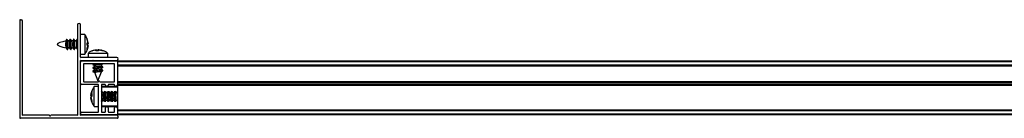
# Model space of a CAD drawing. Header units: millimetres. Extents: x 3645.245 to 3646.045, y 3225.665 to 3225.705.
# Tile 1 of 2: x 3645.245 to 3645.645, y 3225.665 to 3225.705. Entities that reach past the tile are written whole.
import ezdxf

# ---------------------------------------------------------------- set-up
doc = ezdxf.new("R2010")
doc.units = ezdxf.units.MM
doc.layers.add('SANINDUSA', color=3, linetype='Continuous')

msp = doc.modelspace()

# ---------------------------------------------------------------- linework, layer by layer
at = {"layer": 'SANINDUSA'}
for p, q in [((3645.245321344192, 3225.704953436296), (3645.245321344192, 3225.665553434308)), ((3645.24562134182, 3225.705253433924), (3645.245921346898, 3225.705253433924)), ((3645.246521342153, 3225.666553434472), (3645.246521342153, 3225.704653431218)), ((3645.268821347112, 3225.703153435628), (3645.268821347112, 3225.666553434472)), ((3645.270021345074, 3225.690053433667), (3645.270021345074, 3225.703153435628)), ((3645.264324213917, 3225.697266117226), (3645.264066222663, 3225.696652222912)), ((3645.26444103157, 3225.697252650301), (3645.264128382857, 3225.696624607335)), ((3645.264937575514, 3225.696713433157), (3645.264650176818, 3225.697255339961)), ((3645.2655726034, 3225.696713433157), (3645.264907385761, 3225.696713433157)), ((3645.265724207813, 3225.697266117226), (3645.265468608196, 3225.69665790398)), ((3645.265841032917, 3225.697252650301), (3645.265544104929, 3225.696656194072)), ((3645.266337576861, 3225.696713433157), (3645.266050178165, 3225.697255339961)), ((3645.266972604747, 3225.696713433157), (3645.266307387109, 3225.696713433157)), ((3645.267124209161, 3225.697266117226), (3645.266868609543, 3225.69665790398)), ((3645.267241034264, 3225.697252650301), (3645.266944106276, 3225.696656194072)), ((3645.267737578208, 3225.696713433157), (3645.267450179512, 3225.697255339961)), ((3645.268372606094, 3225.696713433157), (3645.267707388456, 3225.696713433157)), ((3645.268524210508, 3225.697266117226), (3645.26826861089, 3225.69665790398)), ((3645.268641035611, 3225.697252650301), (3645.268344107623, 3225.696656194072)), ((3645.271744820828, 3225.699253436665), (3645.270021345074, 3225.699253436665)), ((3645.271744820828, 3225.699253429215), (3645.271744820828, 3225.691253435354)), ((3645.272742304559, 3225.69741753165), (3645.272742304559, 3225.697342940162)), ((3645.273075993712, 3225.695835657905), (3645.272742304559, 3225.69741753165)), ((3645.273024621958, 3225.696313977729), (3645.272791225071, 3225.697185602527)), ((3645.273075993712, 3225.695994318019), (3645.272998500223, 3225.696306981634)), ((3645.264159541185, 3225.693879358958), (3645.264492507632, 3225.693251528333)), ((3645.264701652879, 3225.693254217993), (3645.264970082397, 3225.693793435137)), ((3645.264818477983, 3225.693240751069), (3645.265050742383, 3225.693793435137)), ((3645.264921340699, 3225.693800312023), (3645.264941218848, 3225.693810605)), ((3645.264941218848, 3225.693793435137), (3645.265605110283, 3225.693793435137)), ((3645.265572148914, 3225.693855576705), (3645.265892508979, 3225.693251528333)), ((3645.266101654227, 3225.693254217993), (3645.266370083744, 3225.693793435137)), ((3645.26621847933, 3225.693240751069), (3645.26645074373, 3225.693793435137)), ((3645.266321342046, 3225.693800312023), (3645.266341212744, 3225.693810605)), ((3645.266341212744, 3225.693793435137), (3645.26700511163, 3225.693793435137)), ((3645.266972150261, 3225.693855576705), (3645.267292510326, 3225.693251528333)), ((3645.267501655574, 3225.693254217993), (3645.267770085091, 3225.693793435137)), ((3645.267618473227, 3225.693240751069), (3645.267850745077, 3225.693793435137)), ((3645.267721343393, 3225.693800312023), (3645.267741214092, 3225.693810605)), ((3645.267741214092, 3225.693793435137), (3645.268405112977, 3225.693793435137)), ((3645.268372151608, 3225.693855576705), (3645.268692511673, 3225.693251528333)), ((3645.272742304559, 3225.69589981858), (3645.273075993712, 3225.695835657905)), ((3645.272742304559, 3225.694936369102), (3645.272742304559, 3225.69589981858)), ((3645.273075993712, 3225.695835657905), (3645.272742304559, 3225.69577245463)), ((3645.273075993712, 3225.69575198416), (3645.272742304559, 3225.695570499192)), ((3645.272742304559, 3225.695697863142), (3645.273075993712, 3225.69575198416)), ((3645.272742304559, 3225.693651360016), (3645.273075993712, 3225.69505690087)), ((3645.273075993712, 3225.694754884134), (3645.272742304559, 3225.694936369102)), ((3645.272742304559, 3225.693163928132), (3645.273075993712, 3225.694754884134)), ((3645.273075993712, 3225.694671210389), (3645.272742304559, 3225.693089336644)), ((3645.272742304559, 3225.693309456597), (3645.272742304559, 3225.693651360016)), ((3645.272742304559, 3225.693113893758), (3645.272742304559, 3225.693163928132)), ((3645.273075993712, 3225.69505690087), (3645.272882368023, 3225.695550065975)), ((3645.272953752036, 3225.695964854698), (3645.273075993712, 3225.69544997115)), ((3645.276446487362, 3225.693008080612), (3645.274887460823, 3225.692674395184)), ((3645.275832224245, 3225.692920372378), (3645.275203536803, 3225.692737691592)), ((3645.276350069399, 3225.693008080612), (3645.275841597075, 3225.692888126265)), ((3645.27623895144, 3225.692674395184), (3645.276446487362, 3225.693008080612)), ((3645.277191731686, 3225.692674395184), (3645.27623895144, 3225.692674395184)), ((3645.27636317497, 3225.69295223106), (3645.27662739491, 3225.693008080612)), ((3645.276514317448, 3225.692674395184), (3645.276446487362, 3225.693008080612)), ((3645.277330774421, 3225.693008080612), (3645.276599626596, 3225.692674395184)), ((3645.27662739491, 3225.693008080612), (3645.276950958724, 3225.692674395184)), ((3645.27662739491, 3225.693008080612), (3645.276675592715, 3225.692674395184)), ((3645.276811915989, 3225.693008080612), (3645.277224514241, 3225.692819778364)), ((3645.27751528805, 3225.693008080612), (3645.277191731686, 3225.692674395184)), ((3645.278795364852, 3225.692674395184), (3645.277330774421, 3225.693008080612)), ((3645.27909395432, 3225.692674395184), (3645.27751528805, 3225.693008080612)), ((3645.277696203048, 3225.693008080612), (3645.279255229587, 3225.692674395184)), ((3645.277792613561, 3225.693008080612), (3645.278291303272, 3225.692890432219)), ((3645.279255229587, 3225.692674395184), (3645.27909395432, 3225.692674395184)), ((3645.270021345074, 3225.691253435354), (3645.271744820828, 3225.691253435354)), ((3645.270021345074, 3225.666553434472), (3645.270021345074, 3225.688653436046)), ((3645.270021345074, 3225.679503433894), (3645.270021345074, 3225.688003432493)), ((3645.284721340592, 3225.6899534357), (3645.270121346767, 3225.6899534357)), ((3645.270121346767, 3225.688753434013), (3645.284721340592, 3225.688753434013)), ((3645.270621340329, 3225.688603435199), (3645.284721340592, 3225.688603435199)), ((3645.273071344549, 3225.691676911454), (3645.273071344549, 3225.6899534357)), ((3645.273071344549, 3225.691676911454), (3645.28107133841, 3225.691676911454)), ((3645.275051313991, 3225.688646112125), (3645.274997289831, 3225.688603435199)), ((3645.275226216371, 3225.688753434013), (3645.275051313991, 3225.688646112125)), ((3645.275497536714, 3225.688753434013), (3645.275305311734, 3225.688603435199)), ((3645.278581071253, 3225.688603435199), (3645.278773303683, 3225.688753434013)), ((3645.278834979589, 3225.688603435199), (3645.279079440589, 3225.688753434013)), ((3645.281071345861, 3225.6899534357), (3645.281071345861, 3225.691676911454)), ((3645.28502134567, 3225.688603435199), (3645.999021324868, 3225.688603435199)), ((3645.28502134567, 3225.688603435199), (3645.28502134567, 3225.688303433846)), ((3645.28502134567, 3225.688303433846), (3645.999021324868, 3225.688303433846)), ((3645.28502134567, 3225.688303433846), (3645.28502134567, 3225.686903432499)), ((3645.28502134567, 3225.688303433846), (3645.28502134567, 3225.678703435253)), ((3645.283821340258, 3225.687403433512), (3645.271221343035, 3225.687403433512)), ((3645.271221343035, 3225.687403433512), (3645.271221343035, 3225.680203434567)), ((3645.275561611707, 3225.687403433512), (3645.275001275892, 3225.686966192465)), ((3645.275575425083, 3225.68601420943), (3645.275001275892, 3225.685566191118)), ((3645.275575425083, 3225.684614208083), (3645.275001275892, 3225.684166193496)), ((3645.275002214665, 3225.68696048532), (3645.275625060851, 3225.686742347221)), ((3645.275002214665, 3225.685560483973), (3645.275625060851, 3225.685342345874)), ((3645.275002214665, 3225.684160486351), (3645.275719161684, 3225.683909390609)), ((3645.275307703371, 3225.687403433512), (3645.275051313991, 3225.687246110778)), ((3645.275611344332, 3225.686189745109), (3645.275051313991, 3225.685846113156)), ((3645.275611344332, 3225.684789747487), (3645.275051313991, 3225.684446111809)), ((3645.275063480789, 3225.687074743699), (3645.275112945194, 3225.687053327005)), ((3645.275063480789, 3225.685674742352), (3645.275112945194, 3225.685653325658)), ((3645.275063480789, 3225.684274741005), (3645.275112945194, 3225.684253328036)), ((3645.275611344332, 3225.686749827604), (3645.275611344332, 3225.686027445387)), ((3645.275611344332, 3225.685349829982), (3645.275611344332, 3225.68462744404)), ((3645.278531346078, 3225.684153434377), (3645.276856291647, 3225.684153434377)), ((3645.277071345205, 3225.680453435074), (3645.278531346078, 3225.684153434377)), ((3645.279140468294, 3225.686246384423), (3645.278517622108, 3225.686464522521)), ((3645.279140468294, 3225.684846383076), (3645.278517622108, 3225.685064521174)), ((3645.278531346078, 3225.687017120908), (3645.279091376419, 3225.687360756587)), ((3645.278531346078, 3225.686457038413), (3645.278531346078, 3225.687188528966)), ((3645.278531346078, 3225.685617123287), (3645.279091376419, 3225.68596075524)), ((3645.278531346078, 3225.685057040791), (3645.278531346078, 3225.685788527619)), ((3645.278531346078, 3225.68421712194), (3645.279091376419, 3225.684560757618)), ((3645.278531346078, 3225.684153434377), (3645.278531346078, 3225.684388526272)), ((3645.278567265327, 3225.687192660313), (3645.278837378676, 3225.687403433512)), ((3645.278567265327, 3225.685792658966), (3645.279141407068, 3225.686240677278)), ((3645.278567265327, 3225.684392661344), (3645.279141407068, 3225.684840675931)), ((3645.279079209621, 3225.686132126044), (3645.279029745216, 3225.686153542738)), ((3645.279079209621, 3225.684732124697), (3645.279029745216, 3225.684753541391)), ((3645.283821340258, 3225.680103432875), (3645.283821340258, 3225.687403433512)), ((3645.28502134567, 3225.686903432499), (3645.999021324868, 3225.686903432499)), ((3645.28502134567, 3225.686603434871), (3645.999021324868, 3225.686603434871)), ((3645.999021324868, 3225.686503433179), (3645.28502134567, 3225.686503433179)), ((3645.271321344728, 3225.680103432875), (3645.27727134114, 3225.680103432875)), ((3645.275705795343, 3225.683914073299), (3645.275706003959, 3225.683913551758)), ((3645.275706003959, 3225.683913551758), (3645.277071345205, 3225.680453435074)), ((3645.277871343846, 3225.680103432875), (3645.283821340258, 3225.680103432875)), ((3645.28502134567, 3225.680203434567), (3645.999021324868, 3225.680203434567)), ((3645.28502134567, 3225.680103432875), (3645.999021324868, 3225.680103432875)), ((3645.277221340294, 3225.678903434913), (3645.270621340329, 3225.678903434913)), ((3645.274600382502, 3225.676289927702), (3645.274344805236, 3225.675119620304)), ((3645.274600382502, 3225.676000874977), (3645.274406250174, 3225.675105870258)), ((3645.274600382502, 3225.676177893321), (3645.274600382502, 3225.676258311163)), ((3645.274780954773, 3225.676690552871), (3645.274692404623, 3225.676437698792)), ((3645.275587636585, 3225.678043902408), (3645.275406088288, 3225.677809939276)), ((3645.275584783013, 3225.678086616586), (3645.275445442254, 3225.677860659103)), ((3645.277321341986, 3225.678103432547), (3645.275597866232, 3225.678103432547)), ((3645.275597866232, 3225.670103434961), (3645.275597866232, 3225.678103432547)), ((3645.277321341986, 3225.667903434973), (3645.277321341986, 3225.67880343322)), ((3645.278521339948, 3225.67880343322), (3645.278521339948, 3225.667903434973)), ((3645.28502134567, 3225.677903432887), (3645.278521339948, 3225.677903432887)), ((3645.278521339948, 3225.676136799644), (3645.278531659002, 3225.67612057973)), ((3645.278867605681, 3225.675563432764), (3645.278531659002, 3225.67612057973)), ((3645.280021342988, 3225.678903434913), (3645.278621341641, 3225.678903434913)), ((3645.278899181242, 3225.676171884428), (3645.278675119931, 3225.67588266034)), ((3645.28502134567, 3225.678103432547), (3645.278721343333, 3225.678103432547)), ((3645.279125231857, 3225.675563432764), (3645.278911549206, 3225.676169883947)), ((3645.279753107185, 3225.676109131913), (3645.279490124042, 3225.675511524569)), ((3645.280267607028, 3225.675563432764), (3645.279931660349, 3225.67612057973)), ((3645.280299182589, 3225.676171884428), (3645.280075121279, 3225.67588266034)), ((3645.280121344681, 3225.678703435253), (3645.280121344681, 3225.67880343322)), ((3645.280525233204, 3225.675563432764), (3645.280311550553, 3225.676169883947)), ((3645.281153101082, 3225.676109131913), (3645.280890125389, 3225.675511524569)), ((3645.281321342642, 3225.67880343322), (3645.281321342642, 3225.678703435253)), ((3645.281667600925, 3225.675563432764), (3645.281331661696, 3225.67612057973)), ((3645.283721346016, 3225.678903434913), (3645.281421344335, 3225.678903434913)), ((3645.281699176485, 3225.676171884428), (3645.281475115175, 3225.67588266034)), ((3645.281925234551, 3225.675563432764), (3645.2817115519, 3225.676169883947)), ((3645.282553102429, 3225.676109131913), (3645.282290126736, 3225.675511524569)), ((3645.283067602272, 3225.675563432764), (3645.282731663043, 3225.67612057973)), ((3645.283099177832, 3225.676171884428), (3645.282875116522, 3225.67588266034)), ((3645.283325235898, 3225.675563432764), (3645.283111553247, 3225.676169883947)), ((3645.283953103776, 3225.676109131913), (3645.283690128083, 3225.675511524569)), ((3645.283821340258, 3225.678703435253), (3645.283821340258, 3225.67880343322)), ((3645.284467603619, 3225.675563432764), (3645.28413165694, 3225.67612057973)), ((3645.284499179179, 3225.676171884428), (3645.284275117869, 3225.67588266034)), ((3645.284725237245, 3225.675563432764), (3645.284511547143, 3225.676169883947)), ((3645.28502134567, 3225.679803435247), (3645.999021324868, 3225.679803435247)), ((3645.28502134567, 3225.679803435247), (3645.28502134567, 3225.678903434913)), ((3645.999021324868, 3225.678903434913), (3645.28502134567, 3225.678903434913)), ((3645.28502134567, 3225.678703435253), (3645.28502134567, 3225.67860343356)), ((3645.999021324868, 3225.67860343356), (3645.28502134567, 3225.67860343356)), ((3645.28502134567, 3225.678503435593), (3645.28502134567, 3225.67860343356)), ((3645.999021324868, 3225.678503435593), (3645.28502134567, 3225.678503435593)), ((3645.28502134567, 3225.678503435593), (3645.28502134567, 3225.66950343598)), ((3645.274409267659, 3225.675430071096), (3645.274266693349, 3225.6748122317)), ((3645.274266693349, 3225.6748122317), (3645.274600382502, 3225.675370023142)), ((3645.274600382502, 3225.674735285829), (3645.274266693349, 3225.6748122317)), ((3645.274266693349, 3225.674495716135), (3645.27432920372, 3225.674787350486)), ((3645.274266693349, 3225.67439522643), (3645.274353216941, 3225.674781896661)), ((3645.274600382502, 3225.674478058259), (3645.274266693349, 3225.673811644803)), ((3645.274266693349, 3225.67439522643), (3645.274545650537, 3225.674368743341)), ((3645.274600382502, 3225.67415898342), (3645.274266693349, 3225.673711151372)), ((3645.274266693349, 3225.673744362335), (3645.274449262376, 3225.674030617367)), ((3645.274266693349, 3225.673811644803), (3645.274600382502, 3225.672320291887)), ((3645.274374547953, 3225.673756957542), (3645.274266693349, 3225.673744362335)), ((3645.274336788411, 3225.673421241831), (3645.274266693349, 3225.673744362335)), ((3645.274266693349, 3225.673711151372), (3645.274401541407, 3225.67308200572)), ((3645.274365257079, 3225.67346602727), (3645.274266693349, 3225.673444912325)), ((3645.274600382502, 3225.671948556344), (3645.274266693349, 3225.673394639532)), ((3645.274342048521, 3225.675120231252), (3645.274496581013, 3225.675816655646)), ((3645.274345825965, 3225.673069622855), (3645.274384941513, 3225.672893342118)), ((3645.274471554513, 3225.672506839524), (3645.274348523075, 3225.673070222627)), ((3645.274600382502, 3225.675929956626), (3645.27443597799, 3225.675185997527)), ((3645.274600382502, 3225.674047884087), (3645.274443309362, 3225.67425868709)), ((3645.274449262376, 3225.674176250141), (3645.274600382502, 3225.673939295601)), ((3645.274600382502, 3225.675370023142), (3645.274600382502, 3225.674478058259)), ((3645.274600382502, 3225.672320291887), (3645.274600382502, 3225.671948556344)), ((3645.278521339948, 3225.672235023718), (3645.278611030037, 3225.672086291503)), ((3645.278789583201, 3225.67209773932), (3645.279052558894, 3225.672695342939)), ((3645.279512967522, 3225.675563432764), (3645.278832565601, 3225.675563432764)), ((3645.279004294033, 3225.672643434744), (3645.279675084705, 3225.672643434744)), ((3645.279417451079, 3225.672643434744), (3645.279631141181, 3225.67203698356)), ((3645.279621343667, 3225.672744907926), (3645.279653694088, 3225.672678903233)), ((3645.279643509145, 3225.672034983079), (3645.279867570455, 3225.672324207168)), ((3645.279653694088, 3225.672678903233), (3645.280011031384, 3225.672086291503)), ((3645.280189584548, 3225.67209773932), (3645.280452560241, 3225.672695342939)), ((3645.280912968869, 3225.675563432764), (3645.280232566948, 3225.675563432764)), ((3645.280404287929, 3225.672643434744), (3645.281075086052, 3225.672643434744)), ((3645.280817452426, 3225.672643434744), (3645.281031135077, 3225.67203698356)), ((3645.281021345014, 3225.672744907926), (3645.281053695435, 3225.672678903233)), ((3645.281043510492, 3225.672034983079), (3645.281267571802, 3225.672324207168)), ((3645.281053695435, 3225.672678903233), (3645.281411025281, 3225.672086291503)), ((3645.281589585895, 3225.67209773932), (3645.281852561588, 3225.672695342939)), ((3645.282312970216, 3225.675563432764), (3645.281632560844, 3225.675563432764)), ((3645.281804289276, 3225.672643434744), (3645.282475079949, 3225.672643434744)), ((3645.282217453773, 3225.672643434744), (3645.282431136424, 3225.67203698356)), ((3645.282421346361, 3225.672744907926), (3645.282453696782, 3225.672678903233)), ((3645.282443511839, 3225.672034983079), (3645.282667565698, 3225.672324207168)), ((3645.282453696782, 3225.672678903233), (3645.282811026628, 3225.672086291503)), ((3645.282989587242, 3225.67209773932), (3645.283252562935, 3225.672695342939)), ((3645.283712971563, 3225.675563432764), (3645.283032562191, 3225.675563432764)), ((3645.283204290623, 3225.672643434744), (3645.283875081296, 3225.672643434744)), ((3645.28361745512, 3225.672643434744), (3645.283831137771, 3225.67203698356)), ((3645.283821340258, 3225.672744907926), (3645.283853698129, 3225.672678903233)), ((3645.283843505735, 3225.672034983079), (3645.284067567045, 3225.672324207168)), ((3645.283853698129, 3225.672678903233), (3645.284211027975, 3225.672086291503)), ((3645.284389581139, 3225.67209773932), (3645.284652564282, 3225.672695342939)), ((3645.28502134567, 3225.675563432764), (3645.284432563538, 3225.675563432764)), ((3645.28460429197, 3225.672643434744), (3645.28502134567, 3225.672643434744)), ((3645.285017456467, 3225.672643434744), (3645.28502134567, 3225.672632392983)), ((3645.275597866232, 3225.670103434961), (3645.277321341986, 3225.670103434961)), ((3645.278521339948, 3225.670303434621), (3645.28502134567, 3225.670303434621)), ((3645.278721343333, 3225.670103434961), (3645.28502134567, 3225.670103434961)), ((3645.280121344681, 3225.667903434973), (3645.280121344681, 3225.66950343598)), ((3645.281321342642, 3225.66950343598), (3645.281321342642, 3225.667903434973)), ((3645.283821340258, 3225.667903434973), (3645.283821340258, 3225.66950343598)), ((3645.28502134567, 3225.66950343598), (3645.28502134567, 3225.666903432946)), ((3645.28502134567, 3225.668703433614), (3645.999021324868, 3225.668703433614)), ((3645.28502134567, 3225.668603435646), (3645.999021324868, 3225.668603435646)), ((3645.999021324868, 3225.668303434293), (3645.28502134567, 3225.668303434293)), ((3645.28502134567, 3225.668303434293), (3645.28502134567, 3225.666903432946)), ((3645.28502134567, 3225.665253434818), (3645.24562134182, 3225.665253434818)), ((3645.257371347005, 3225.666453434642), (3645.246621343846, 3225.666453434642)), ((3645.26872134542, 3225.666453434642), (3645.257971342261, 3225.666453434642)), ((3645.284721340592, 3225.666453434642), (3645.270121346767, 3225.666453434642)), ((3645.270621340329, 3225.66780343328), (3645.277221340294, 3225.66780343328)), ((3645.284721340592, 3225.666603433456), (3645.270621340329, 3225.666603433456)), ((3645.278621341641, 3225.66780343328), (3645.280021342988, 3225.66780343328)), ((3645.281421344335, 3225.66780343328), (3645.283721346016, 3225.66780343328)), ((3645.999021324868, 3225.666903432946), (3645.28502134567, 3225.666903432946)), ((3645.28502134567, 3225.666903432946), (3645.28502134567, 3225.666603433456)), ((3645.999021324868, 3225.666603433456), (3645.28502134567, 3225.666603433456)), ((3645.285321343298, 3225.665553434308), (3645.285321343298, 3225.665853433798))]:
    msp.add_line(p, q, dxfattribs=at)
at = {"layer": 'SANINDUSA', "flags": 128}
for points in [[(3645.264650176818, 3225.697255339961), (3645.264571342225, 3225.697347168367), (3645.26443922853, 3225.69724898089), (3645.264327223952, 3225.69684698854), (3645.264252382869, 3225.696202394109), (3645.264226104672, 3225.695413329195)], [(3645.264467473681, 3225.697298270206), (3645.26443922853, 3225.697329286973), (3645.264327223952, 3225.697273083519), (3645.264252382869, 3225.696909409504), (3645.264248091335, 3225.696865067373)], [(3645.266050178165, 3225.697255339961), (3645.265971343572, 3225.697347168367), (3645.265839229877, 3225.69724898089), (3645.265727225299, 3225.69684698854), (3645.265652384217, 3225.696202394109), (3645.265626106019, 3225.695413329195)], [(3645.265867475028, 3225.697298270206), (3645.265839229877, 3225.697329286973), (3645.265727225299, 3225.697273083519), (3645.265652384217, 3225.696909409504), (3645.265648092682, 3225.696865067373)], [(3645.267450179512, 3225.697255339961), (3645.267371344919, 3225.697347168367), (3645.267239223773, 3225.69724898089), (3645.267127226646, 3225.69684698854), (3645.267052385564, 3225.696202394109), (3645.267026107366, 3225.695413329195)], [(3645.267267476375, 3225.697298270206), (3645.267239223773, 3225.697329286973), (3645.267127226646, 3225.697273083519), (3645.267052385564, 3225.696909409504), (3645.267048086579, 3225.696865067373)], [(3645.268821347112, 3225.697301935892), (3645.268771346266, 3225.697347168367), (3645.26863922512, 3225.69724898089), (3645.268527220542, 3225.69684698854), (3645.268452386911, 3225.696202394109), (3645.268426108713, 3225.695413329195)], [(3645.268667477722, 3225.697298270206), (3645.26863922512, 3225.697329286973), (3645.268527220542, 3225.697273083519), (3645.268452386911, 3225.696909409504), (3645.268448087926, 3225.696865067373)], [(3645.264226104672, 3225.695413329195), (3645.264252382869, 3225.694599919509), (3645.264327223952, 3225.693886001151), (3645.26443922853, 3225.69338026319), (3645.264571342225, 3225.693159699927), (3645.264701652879, 3225.693254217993)], [(3645.264675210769, 3225.693208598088), (3645.264703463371, 3225.693177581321), (3645.264815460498, 3225.693233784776), (3645.264818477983, 3225.693240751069)], [(3645.265626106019, 3225.695413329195), (3645.265652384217, 3225.694599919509), (3645.265727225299, 3225.693886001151), (3645.265839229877, 3225.69338026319), (3645.265971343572, 3225.693159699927), (3645.266101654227, 3225.693254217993)], [(3645.266075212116, 3225.693208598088), (3645.266103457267, 3225.693177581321), (3645.266215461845, 3225.693233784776), (3645.26621847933, 3225.693240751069)], [(3645.267026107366, 3225.695413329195), (3645.267052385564, 3225.694599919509), (3645.267127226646, 3225.693886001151), (3645.267239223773, 3225.69338026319), (3645.267371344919, 3225.693159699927), (3645.267501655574, 3225.693254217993)], [(3645.267475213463, 3225.693208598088), (3645.267503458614, 3225.693177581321), (3645.267615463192, 3225.693233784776), (3645.267618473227, 3225.693240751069)], [(3645.268426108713, 3225.695413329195), (3645.268452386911, 3225.694599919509), (3645.268527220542, 3225.693886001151), (3645.26863922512, 3225.69338026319), (3645.268771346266, 3225.693159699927), (3645.268821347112, 3225.693158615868)], [(3645.276144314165, 3225.688603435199), (3645.276720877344, 3225.688703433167), (3645.277020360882, 3225.688753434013)], [(3645.278634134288, 3225.688603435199), (3645.278971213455, 3225.688703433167), (3645.279078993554, 3225.688753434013)], [(3645.275051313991, 3225.687246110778), (3645.274978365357, 3225.687171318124), (3645.275103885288, 3225.687059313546), (3645.275115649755, 3225.687055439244)], [(3645.275051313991, 3225.685846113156), (3645.274978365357, 3225.685771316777), (3645.275103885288, 3225.685659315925), (3645.275115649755, 3225.685655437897)], [(3645.275051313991, 3225.684446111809), (3645.274978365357, 3225.684371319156), (3645.275103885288, 3225.684259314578), (3645.275115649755, 3225.684255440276)], [(3645.275611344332, 3225.686112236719), (3645.275592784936, 3225.686160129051), (3645.275611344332, 3225.686185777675)], [(3645.275611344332, 3225.684712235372), (3645.275592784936, 3225.684760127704), (3645.275611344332, 3225.684785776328)], [(3645.276856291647, 3225.686953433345), (3645.277425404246, 3225.687046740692), (3645.277948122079, 3225.687126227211), (3645.278342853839, 3225.687179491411), (3645.278548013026, 3225.687198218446), (3645.278531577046, 3225.687179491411), (3645.278531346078, 3225.687179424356)], [(3645.276856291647, 3225.685553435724), (3645.277425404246, 3225.685646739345), (3645.277948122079, 3225.685726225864), (3645.278342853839, 3225.685779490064), (3645.278548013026, 3225.685798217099), (3645.278531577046, 3225.685779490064), (3645.278531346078, 3225.685779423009)], [(3645.276856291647, 3225.684153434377), (3645.277425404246, 3225.684246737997), (3645.277948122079, 3225.684326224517), (3645.278342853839, 3225.684379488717), (3645.278548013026, 3225.684398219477), (3645.278531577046, 3225.684379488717), (3645.278531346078, 3225.684379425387)], [(3645.278531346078, 3225.687180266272), (3645.278971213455, 3225.687303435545), (3645.279145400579, 3225.687403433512)], [(3645.278531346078, 3225.68578026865), (3645.278971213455, 3225.685903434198), (3645.279164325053, 3225.686035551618), (3645.279079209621, 3225.686132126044)], [(3645.278531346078, 3225.684380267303), (3645.278971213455, 3225.684503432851), (3645.279164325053, 3225.684635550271), (3645.279079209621, 3225.684732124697)], [(3645.280189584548, 3225.67209773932), (3645.280103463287, 3225.672007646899), (3645.279971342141, 3225.672165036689), (3645.279839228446, 3225.6726175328), (3645.279727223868, 3225.67329624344), (3645.279652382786, 3225.67409784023), (3645.279626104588, 3225.674900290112), (3645.279652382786, 3225.675581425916), (3645.279727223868, 3225.67603755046), (3645.279839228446, 3225.676199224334), (3645.279931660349, 3225.67612057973)], [(3645.281589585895, 3225.67209773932), (3645.281503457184, 3225.672007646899), (3645.281371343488, 3225.672165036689), (3645.281239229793, 3225.6726175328), (3645.281127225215, 3225.67329624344), (3645.281052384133, 3225.67409784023), (3645.281026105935, 3225.674900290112), (3645.281052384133, 3225.675581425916), (3645.281127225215, 3225.67603755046), (3645.281239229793, 3225.676199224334), (3645.281331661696, 3225.67612057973)], [(3645.282989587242, 3225.67209773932), (3645.282903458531, 3225.672007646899), (3645.282771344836, 3225.672165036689), (3645.28263922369, 3225.6726175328), (3645.282527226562, 3225.67329624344), (3645.28245238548, 3225.67409784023), (3645.282426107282, 3225.674900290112), (3645.28245238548, 3225.675581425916), (3645.282527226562, 3225.67603755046), (3645.28263922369, 3225.676199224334), (3645.282731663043, 3225.67612057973)], [(3645.284389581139, 3225.67209773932), (3645.284303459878, 3225.672007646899), (3645.284171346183, 3225.672165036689), (3645.284039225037, 3225.6726175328), (3645.283927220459, 3225.67329624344), (3645.283852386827, 3225.67409784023), (3645.283826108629, 3225.674900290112), (3645.283852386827, 3225.675581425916), (3645.283927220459, 3225.67603755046), (3645.284039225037, 3225.676199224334), (3645.28413165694, 3225.67612057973)], [(3645.278789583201, 3225.67209773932), (3645.27870346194, 3225.672007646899), (3645.278571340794, 3225.672165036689), (3645.278521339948, 3225.672300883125)], [(3645.278921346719, 3225.672767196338), (3645.278828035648, 3225.673077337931), (3645.278748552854, 3225.673551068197), (3645.278695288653, 3225.674114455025), (3645.278676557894, 3225.674679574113), (3645.278695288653, 3225.675158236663), (3645.278748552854, 3225.675475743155), (3645.278828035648, 3225.675582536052), (3645.27886245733, 3225.675563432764)], [(3645.280321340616, 3225.672767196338), (3645.280228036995, 3225.673077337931), (3645.280148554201, 3225.673551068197), (3645.28009529, 3225.674114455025), (3645.280076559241, 3225.674679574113), (3645.28009529, 3225.675158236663), (3645.280148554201, 3225.675475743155), (3645.280228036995, 3225.675582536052), (3645.280262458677, 3225.675563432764)], [(3645.281721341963, 3225.672767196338), (3645.281628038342, 3225.673077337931), (3645.281548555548, 3225.673551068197), (3645.281495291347, 3225.674114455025), (3645.281476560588, 3225.674679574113), (3645.281495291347, 3225.675158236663), (3645.281548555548, 3225.675475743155), (3645.281628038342, 3225.675582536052), (3645.281662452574, 3225.675563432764)], [(3645.28312134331, 3225.672767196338), (3645.283028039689, 3225.673077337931), (3645.282948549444, 3225.673551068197), (3645.282895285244, 3225.674114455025), (3645.282876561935, 3225.674679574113), (3645.282895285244, 3225.675158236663), (3645.282948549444, 3225.675475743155), (3645.283028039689, 3225.675582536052), (3645.283062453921, 3225.675563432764)], [(3645.284521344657, 3225.672767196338), (3645.284428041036, 3225.673077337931), (3645.284348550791, 3225.673551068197), (3645.284295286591, 3225.674114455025), (3645.284276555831, 3225.674679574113), (3645.284295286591, 3225.675158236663), (3645.284348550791, 3225.675475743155), (3645.284428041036, 3225.675582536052), (3645.284462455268, 3225.675563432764)]]:
    msp.add_lwpolyline(points, dxfattribs=at)
at = {"layer": 'SANINDUSA'}
for centre, radius, start, end in [((3645.245621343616, 3225.704953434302), 0.0003000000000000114, 90, 180), ((3645.245921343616, 3225.704653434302), 0.0006000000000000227, 0, 90), ((3645.269421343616, 3225.703153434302), 0.0006000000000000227, 0, 180), ((3645.268245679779, 3225.695255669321), 0.003628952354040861, 156.3567512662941, 203.6432487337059), ((3645.269645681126, 3225.695255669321), 0.003628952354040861, 156.3567512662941, 203.6432487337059), ((3645.271045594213, 3225.695255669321), 0.003628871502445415, 156.3561924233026, 203.6438075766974), ((3645.270121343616, 3225.690053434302), 0.0001000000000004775, 180, 270), ((3645.270121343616, 3225.688653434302), 0.0001000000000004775, 90, 180), ((3645.270621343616, 3225.688003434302), 0.0006000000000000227, 90, 180), ((3645.284721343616, 3225.689353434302), 0.0006000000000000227, 270, 90), ((3645.284721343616, 3225.688303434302), 0.0002999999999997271, 0, 90), ((3645.28020467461, 3225.665974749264), 0.02162097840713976, 97.64725216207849, 103.9231910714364), ((3645.281069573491, 3225.661572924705), 0.02474299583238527, 94.4694636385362, 104.1945520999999), ((3645.281069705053, 3225.660171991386), 0.02474393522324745, 94.46959917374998, 104.1943161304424), ((3645.278187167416, 3225.675903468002), 0.01044261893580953, 97.63813381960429, 104.483675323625), ((3645.278187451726, 3225.674502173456), 0.01044394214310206, 97.6387340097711, 104.4834111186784), ((3645.271321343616, 3225.680203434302), 0.0001000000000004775, 180, 270), ((3645.277571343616, 3225.679978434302), 0.0003250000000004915, 22.61986493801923, 157.3801350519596), ((3645.270621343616, 3225.679503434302), 0.000600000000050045, 180, 270), ((3645.277221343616, 3225.678803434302), 9.999999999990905e-05, 0, 90), ((3645.278621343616, 3225.678803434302), 0.0001000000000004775, 90, 180), ((3645.278721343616, 3225.677903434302), 0.0002000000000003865, 90, 180), ((3645.279991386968, 3225.675603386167), 0.001219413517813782, 152.3178769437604, 174.8079125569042), ((3645.280021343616, 3225.678803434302), 0.0001000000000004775, 0, 90), ((3645.280721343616, 3225.678703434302), 0.0006000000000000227, 180, 0), ((3645.281390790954, 3225.675603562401), 0.001218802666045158, 152.3121674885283, 174.81362201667), ((3645.281421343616, 3225.678803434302), 9.999999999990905e-05, 90, 180), ((3645.282790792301, 3225.675603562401), 0.001218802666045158, 152.3121674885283, 174.81362201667), ((3645.284191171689, 3225.675603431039), 0.001219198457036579, 152.3149560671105, 174.8091115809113), ((3645.283721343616, 3225.678803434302), 0.0001000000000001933, 0, 90), ((3645.284421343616, 3225.678703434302), 0.0006000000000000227, 180, 0), ((3645.28559142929, 3225.675603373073), 0.001219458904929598, 152.3183009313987, 174.8074885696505), ((3645.28170751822, 3225.672233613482), 0.002073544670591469, 168.6008474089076, 185.4969451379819), ((3645.283107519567, 3225.672233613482), 0.002073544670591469, 168.6008474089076, 185.4969451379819), ((3645.284507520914, 3225.672233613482), 0.002073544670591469, 168.6008474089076, 185.4969451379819), ((3645.285907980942, 3225.672233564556), 0.002074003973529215, 168.6020268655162, 185.4943662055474), ((3645.278721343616, 3225.670303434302), 0.0002000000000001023, 180, 270), ((3645.280721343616, 3225.669503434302), 0.0006000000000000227, 0, 180), ((3645.284421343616, 3225.669503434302), 0.0006000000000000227, 0, 180), ((3645.245621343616, 3225.665553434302), 0.0003000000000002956, 180, 270), ((3645.246621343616, 3225.666553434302), 0.0001000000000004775, 180, 270), ((3645.257671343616, 3225.666578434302), 0.0003250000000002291, 202.6198649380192, 337.3801350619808), ((3645.268721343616, 3225.666553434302), 9.999999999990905e-05, 270, 0), ((3645.270621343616, 3225.667203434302), 0.0006000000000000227, 90, 270), ((3645.270121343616, 3225.666553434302), 0.0001000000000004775, 180, 270), ((3645.277221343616, 3225.667903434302), 0.0001000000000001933, 270, 0), ((3645.278621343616, 3225.667903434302), 0.0001000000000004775, 180, 270), ((3645.280021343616, 3225.667903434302), 0.0001000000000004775, 270, 0), ((3645.281421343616, 3225.667903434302), 9.999999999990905e-05, 180, 270), ((3645.283721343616, 3225.667903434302), 0.0001000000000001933, 270, 0), ((3645.284721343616, 3225.666903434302), 0.0003000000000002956, 270, 0), ((3645.284721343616, 3225.665853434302), 0.0006000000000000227, 0, 90), ((3645.285021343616, 3225.665553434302), 0.0003000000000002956, 270, 0)]:
    msp.add_arc(centre, radius, start, end, dxfattribs=at)
for centre, major_axis, ratio, start_param, end_param in [((3645.26492617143, 3225.695253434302), (-1.931617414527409e-05, 0.00145999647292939), 0.166141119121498, 6.223561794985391, 9.32547118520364), ((3645.26632617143, 3225.695253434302), (-1.931617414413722e-05, 0.001459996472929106), 0.1661411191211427, 6.223561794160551, 9.325471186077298), ((3645.26772617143, 3225.695253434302), (-1.931617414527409e-05, 0.001459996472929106), 0.1661411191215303, 6.223561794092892, 9.325471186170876), ((3645.277071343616, 3225.686948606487), (0.001459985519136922, 0.0002400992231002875), 0.02708300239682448, 6.278731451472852, 7.9973601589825), ((3645.277071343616, 3225.685548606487), (0.001459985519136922, 0.0002400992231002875), 0.02708300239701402, 6.278731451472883, 7.997360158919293), ((3645.277071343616, 3225.684148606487), (0.00145998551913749, 0.0002400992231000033), 0.02708300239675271, 6.278731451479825, 7.997360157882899), ((3645.27892617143, 3225.674103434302), (-9.586233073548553e-05, 0.001459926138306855), 0.1531960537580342, 6.273126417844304, 9.000005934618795), ((3645.28032617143, 3225.674103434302), (-9.586233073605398e-05, 0.001459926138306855), 0.1531960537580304, 6.273126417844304, 9.00000593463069), ((3645.28172617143, 3225.674103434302), (-9.586233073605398e-05, 0.001459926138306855), 0.1531960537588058, 6.273126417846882, 9.000005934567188), ((3645.28312617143, 3225.674103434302), (-9.586233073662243e-05, 0.001459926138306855), 0.1531960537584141, 6.27312641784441, 9.000005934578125), ((3645.28452617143, 3225.674103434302), (-9.586233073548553e-05, 0.001459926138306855), 0.1531960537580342, 6.273126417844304, 9.000005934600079)]:
    msp.add_ellipse(centre, major_axis=major_axis, ratio=ratio, start_param=start_param, end_param=end_param, dxfattribs=at)
for points, knots in [([(3645.264160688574, 3225.696689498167), (3645.262344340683, 3225.696210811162), (3645.258691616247, 3225.695248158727), (3645.262357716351, 3225.694285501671), (3645.264200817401, 3225.693801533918)], [0, 0, 0, 0, 0.4972583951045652, 1, 1, 1, 1]), ([(3645.264129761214, 3225.696623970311), (3645.264104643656, 3225.696557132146), (3645.264053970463, 3225.696422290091), (3645.264003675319, 3225.696039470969), (3645.263977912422, 3225.695578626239), (3645.263979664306, 3225.695084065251), (3645.264007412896, 3225.694609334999), (3645.264059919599, 3225.694213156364), (3645.264116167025, 3225.693958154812), (3645.264156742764, 3225.693900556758), (3645.26416834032, 3225.693884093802)], [0, 0, 0, 0, 0.1361308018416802, 0.2746358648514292, 0.4102252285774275, 0.5437136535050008, 0.6764812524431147, 0.8100491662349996, 0.9457073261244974, 0.9999999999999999, 0.9999999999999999, 0.9999999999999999, 0.9999999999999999]), ([(3645.265546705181, 3225.696654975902), (3645.265526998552, 3225.696602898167), (3645.265486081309, 3225.696494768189), (3645.265441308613, 3225.696148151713), (3645.265417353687, 3225.695751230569), (3645.265410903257, 3225.695341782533), (3645.265418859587, 3225.694926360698), (3645.265446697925, 3225.694486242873), (3645.265495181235, 3225.694118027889), (3645.265541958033, 3225.693904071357), (3645.265571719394, 3225.693867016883), (3645.26557825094, 3225.693858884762)], [0, 0, 0, 0, 0.1213168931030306, 0.251892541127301, 0.3812571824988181, 0.4695091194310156, 0.577918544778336, 0.7057483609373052, 0.8341416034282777, 0.9636000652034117, 0.9999999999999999, 0.9999999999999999, 0.9999999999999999, 0.9999999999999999]), ([(3645.266946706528, 3225.696654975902), (3645.266926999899, 3225.696602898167), (3645.266886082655, 3225.696494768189), (3645.266841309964, 3225.696148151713), (3645.266817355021, 3225.695751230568), (3645.266810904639, 3225.695341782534), (3645.266818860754, 3225.694926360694), (3645.266846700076, 3225.69448624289), (3645.266895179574, 3225.694118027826), (3645.266941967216, 3225.693904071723), (3645.266971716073, 3225.693867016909), (3645.266978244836, 3225.693858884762)], [0, 0, 0, 0, 0.1213169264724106, 0.2518926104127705, 0.3812572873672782, 0.4695092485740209, 0.577918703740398, 0.7057485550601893, 0.8341418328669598, 0.9636003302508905, 1, 1, 1, 1]), ([(3645.268346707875, 3225.696654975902), (3645.268327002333, 3225.696602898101), (3645.268286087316, 3225.696494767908), (3645.268241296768, 3225.696148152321), (3645.268217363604, 3225.695751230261), (3645.26821089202, 3225.695341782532), (3645.26821886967, 3225.694926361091), (3645.268246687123, 3225.694486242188), (3645.268295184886, 3225.694118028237), (3645.268341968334, 3225.693904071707), (3645.26837171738, 3225.693867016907), (3645.268378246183, 3225.693858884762)], [0, 0, 0, 0, 0.1213168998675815, 0.2518927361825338, 0.3812572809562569, 0.4695092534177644, 0.5779187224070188, 0.7057484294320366, 0.8341418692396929, 0.9636003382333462, 1, 1, 1, 1]), ([(3645.27271896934, 3225.697424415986), (3645.272592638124, 3225.697776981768), (3645.272361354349, 3225.698422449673), (3645.271934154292, 3225.698957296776), (3645.271740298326, 3225.699200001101)], [0, 0, 0, 0, 0.5462173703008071, 1, 1, 1, 1]), ([(3645.272115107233, 3225.698679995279), (3645.272076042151, 3225.698763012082), (3645.271985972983, 3225.69895441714), (3645.27183921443, 3225.699107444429), (3645.271756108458, 3225.699194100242)], [0, 0, 0, 0, 0.433723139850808, 1, 1, 1, 1]), ([(3645.272742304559, 3225.697368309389), (3645.272723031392, 3225.697454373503), (3645.272671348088, 3225.697685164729), (3645.272546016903, 3225.697887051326), (3645.272467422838, 3225.698013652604)], [0, 0, 0, 0, 0.3729089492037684, 1, 1, 1, 1]), ([(3645.271723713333, 3225.691282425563), (3645.271825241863, 3225.691398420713), (3645.272240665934, 3225.69187303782), (3645.272585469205, 3225.692512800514), (3645.272720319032, 3225.693045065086), (3645.272738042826, 3225.693115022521)], [0, 0, 0, 0, 0.2193203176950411, 0.8973924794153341, 1, 1, 1, 1]), ([(3645.272756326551, 3225.693174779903), (3645.272791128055, 3225.693254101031), (3645.272976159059, 3225.693675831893), (3645.273019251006, 3225.69413928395), (3645.273054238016, 3225.69451556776)], [0, 0, 0, 0, 0.1880847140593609, 0.9999999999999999, 0.9999999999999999, 0.9999999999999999, 0.9999999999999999]), ([(3645.274872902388, 3225.692635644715), (3645.27460193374, 3225.692542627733), (3645.273970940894, 3225.692326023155), (3645.273434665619, 3225.691926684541), (3645.273128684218, 3225.691698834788)], [0, 0, 0, 0, 0.4294322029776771, 1, 1, 1, 1]), ([(3645.274985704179, 3225.692674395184), (3645.274845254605, 3225.692643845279), (3645.274620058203, 3225.692594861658), (3645.274424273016, 3225.692475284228), (3645.274350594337, 3225.692430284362)], [0, 0, 0, 0, 0.62367592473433, 1, 1, 1, 1]), ([(3645.279784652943, 3225.692430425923), (3645.27945927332, 3225.692586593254), (3645.278981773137, 3225.692815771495), (3645.278459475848, 3225.692880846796), (3645.278293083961, 3225.692901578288)], [0, 0, 0, 0, 0.6814230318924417, 1, 1, 1, 1]), ([(3645.28102436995, 3225.691677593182), (3645.280872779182, 3225.691800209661), (3645.280391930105, 3225.692189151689), (3645.279772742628, 3225.692522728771), (3645.2792974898, 3225.692647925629), (3645.279232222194, 3225.692665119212)], [0, 0, 0, 0, 0.2842689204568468, 0.9017069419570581, 1, 1, 1, 1]), ([(3645.27562722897, 3225.686748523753), (3645.275621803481, 3225.686749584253), (3645.275605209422, 3225.686752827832), (3645.275736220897, 3225.686779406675), (3645.276017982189, 3225.686826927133), (3645.276409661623, 3225.686887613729), (3645.276712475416, 3225.686932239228), (3645.276856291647, 3225.686953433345)], [0, 0, 0, 0, 0.1099244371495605, 0.3362079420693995, 0.563506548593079, 0.7926949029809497, 1, 1, 1, 1]), ([(3645.27562722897, 3225.685348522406), (3645.275621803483, 3225.685349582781), (3645.275605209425, 3225.685352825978), (3645.275736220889, 3225.685379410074), (3645.276017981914, 3225.685426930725), (3645.27640966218, 3225.685487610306), (3645.276712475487, 3225.685532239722), (3645.276856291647, 3225.685553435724)], [0, 0, 0, 0, 0.1099244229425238, 0.3362080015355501, 0.5635065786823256, 0.7926946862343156, 1, 1, 1, 1]), ([(3645.275721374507, 3225.683915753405), (3645.275715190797, 3225.683915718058), (3645.27568116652, 3225.683915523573), (3645.275778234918, 3225.683940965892), (3645.276012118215, 3225.68399131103), (3645.276386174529, 3225.684064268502), (3645.276698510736, 3225.684123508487), (3645.276856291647, 3225.684153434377)], [0, 0, 0, 0, 0.05174116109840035, 0.2846924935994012, 0.5190166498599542, 0.7570246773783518, 1, 1, 1, 1]), ([(3645.276799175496, 3225.686253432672), (3645.276965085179, 3225.686277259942), (3645.277296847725, 3225.686324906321), (3645.277776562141, 3225.686386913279), (3645.278174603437, 3225.686433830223), (3645.27840975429, 3225.686456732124), (3645.27851835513, 3225.686463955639), (3645.278516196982, 3225.686459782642), (3645.278515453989, 3225.68645834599)], [0, 0, 0, 0, 0.1999854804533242, 0.3999024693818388, 0.5985072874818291, 0.7952976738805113, 0.9295264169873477, 0.9999999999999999, 0.9999999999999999, 0.9999999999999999, 0.9999999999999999]), ([(3645.276799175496, 3225.68485343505), (3645.276965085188, 3225.684877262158), (3645.277296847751, 3225.684924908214), (3645.277776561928, 3225.684986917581), (3645.278174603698, 3225.685033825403), (3645.278409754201, 3225.685056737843), (3645.278518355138, 3225.685063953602), (3645.278516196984, 3225.685059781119), (3645.278515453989, 3225.685058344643)], [0, 0, 0, 0, 0.1999854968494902, 0.3999025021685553, 0.5985071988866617, 0.7952976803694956, 0.9295264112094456, 1, 1, 1, 1]), ([(3645.275569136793, 3225.678053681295), (3645.275326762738, 3225.677693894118), (3645.274822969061, 3225.676946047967), (3645.274446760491, 3225.676027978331), (3645.274385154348, 3225.675498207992), (3645.274377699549, 3225.67543410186)], [0, 0, 0, 0, 0.4490218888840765, 0.9333275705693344, 1, 1, 1, 1]), ([(3645.274780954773, 3225.676690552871), (3645.274737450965, 3225.676612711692), (3645.274633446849, 3225.676426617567), (3645.274588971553, 3225.676217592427), (3645.274563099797, 3225.676096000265)], [0, 0, 0, 0, 0.418289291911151, 0.9999999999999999, 0.9999999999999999, 0.9999999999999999, 0.9999999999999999]), ([(3645.274375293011, 3225.672729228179), (3645.274502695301, 3225.672288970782), (3645.274764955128, 3225.671382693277), (3645.275223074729, 3225.670503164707), (3645.275572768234, 3225.670141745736), (3645.275584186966, 3225.670129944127)], [0, 0, 0, 0, 0.4774982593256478, 0.9829384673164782, 1, 1, 1, 1]), ([(3645.279004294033, 3225.672661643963), (3645.278997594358, 3225.672656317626), (3645.278972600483, 3225.672636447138), (3645.278943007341, 3225.672711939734), (3645.278921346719, 3225.672767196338)], [0, 0, 0, 0, 0.2680526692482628, 1, 1, 1, 1]), ([(3645.279621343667, 3225.672744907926), (3645.279597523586, 3225.672820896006), (3645.279549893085, 3225.672972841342), (3645.279487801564, 3225.673372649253), (3645.279441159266, 3225.673844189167), (3645.279417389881, 3225.67429435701), (3645.279410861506, 3225.674695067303), (3645.279419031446, 3225.675051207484), (3645.279445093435, 3225.675363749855), (3645.279477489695, 3225.675462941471), (3645.279492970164, 3225.675510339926)], [0, 0, 0, 0, 0.136342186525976, 0.2726290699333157, 0.4080321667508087, 0.5421870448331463, 0.6337026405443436, 0.7461217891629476, 0.87868495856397, 1, 1, 1, 1]), ([(3645.280404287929, 3225.672661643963), (3645.280397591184, 3225.672656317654), (3645.28037260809, 3225.672636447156), (3645.280343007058, 3225.672711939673), (3645.280321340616, 3225.672767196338)], [0, 0, 0, 0, 0.2680510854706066, 1, 1, 1, 1]), ([(3645.281021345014, 3225.672744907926), (3645.280997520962, 3225.67282089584), (3645.280949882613, 3225.672972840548), (3645.28088780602, 3225.673372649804), (3645.280841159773, 3225.673844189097), (3645.280817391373, 3225.674294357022), (3645.280810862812, 3225.6746950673), (3645.280819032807, 3225.675051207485), (3645.280845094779, 3225.675363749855), (3645.280877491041, 3225.675462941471), (3645.280892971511, 3225.675510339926)], [0, 0, 0, 0, 0.1363424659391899, 0.2726290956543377, 0.4080321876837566, 0.5421870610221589, 0.6337026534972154, 0.7461217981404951, 0.8786849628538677, 1, 1, 1, 1]), ([(3645.281804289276, 3225.672661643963), (3645.281797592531, 3225.672656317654), (3645.281772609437, 3225.672636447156), (3645.281743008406, 3225.672711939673), (3645.281721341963, 3225.672767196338)], [0, 0, 0, 0, 0.2680510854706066, 1, 1, 1, 1]), ([(3645.282421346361, 3225.672744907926), (3645.282397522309, 3225.67282089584), (3645.28234988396, 3225.672972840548), (3645.282287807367, 3225.673372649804), (3645.282241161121, 3225.673844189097), (3645.28221739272, 3225.674294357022), (3645.282210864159, 3225.6746950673), (3645.282219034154, 3225.675051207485), (3645.282245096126, 3225.675363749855), (3645.282277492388, 3225.675462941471), (3645.282292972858, 3225.675510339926)], [0, 0, 0, 0, 0.1363424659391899, 0.2726290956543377, 0.4080321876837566, 0.5421870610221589, 0.6337026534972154, 0.7461217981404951, 0.8786849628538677, 1, 1, 1, 1]), ([(3645.283204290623, 3225.672661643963), (3645.283197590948, 3225.672656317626), (3645.283172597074, 3225.672636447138), (3645.283143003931, 3225.672711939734), (3645.28312134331, 3225.672767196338)], [0, 0, 0, 0, 0.2680526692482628, 1, 1, 1, 1]), ([(3645.283821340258, 3225.672744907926), (3645.283797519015, 3225.672820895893), (3645.283749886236, 3225.672972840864), (3645.283687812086, 3225.67337265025), (3645.283641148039, 3225.673844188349), (3645.283617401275, 3225.674294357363), (3645.28361085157, 3225.674695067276), (3645.283619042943, 3225.675051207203), (3645.2836450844, 3225.675363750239), (3645.283677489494, 3225.675462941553), (3645.283692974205, 3225.675510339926)], [0, 0, 0, 0, 0.136342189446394, 0.2726288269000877, 0.4080321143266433, 0.5421868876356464, 0.6337025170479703, 0.7461217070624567, 0.8786847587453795, 1, 1, 1, 1]), ([(3645.28460429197, 3225.672661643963), (3645.284597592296, 3225.672656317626), (3645.284572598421, 3225.672636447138), (3645.284543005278, 3225.672711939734), (3645.284521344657, 3225.672767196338)], [0, 0, 0, 0, 0.2680526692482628, 1, 1, 1, 1])]:
    msp.add_open_spline(points, degree=3, knots=knots, dxfattribs=at)

doc.saveas('drawing.dxf')
